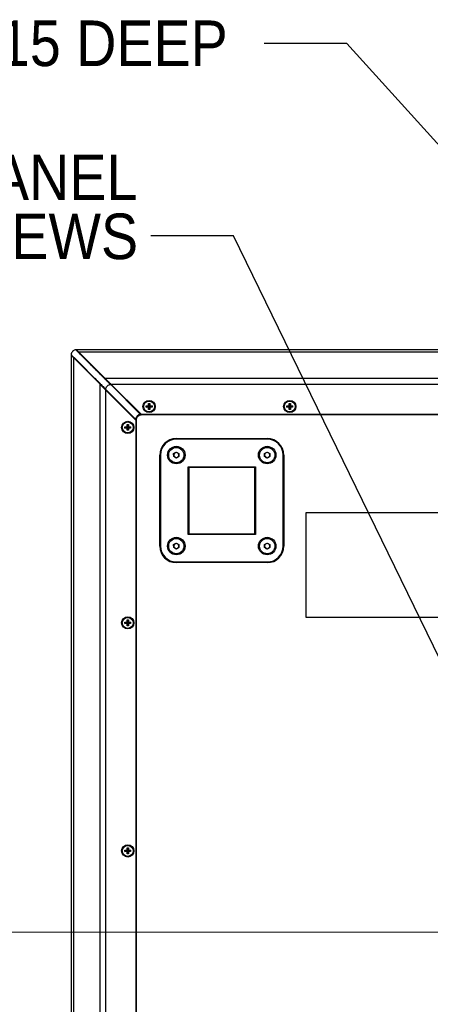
# Model space of a CAD drawing. Header units: millimetres. Extents: x 0 to 844, y -2 to 552.
# Tile 61 of 151: x 555 to 587, y 255 to 330. Entities that reach past the tile are written whole.
import ezdxf

# ---------------------------------------------------------------- set-up
doc = ezdxf.new("R2010")
doc.units = ezdxf.units.MM
doc.styles.add('SLDTEXTSTYLE0', font='GOTHIC.TTF', dxfattribs={"width": 0.913})
doc.styles.get("Standard").update_dxf_attribs({"font": 'GOTHIC.TTF'})
doc.dimstyles.new('SLDDIMSTYLE3', dxfattribs={"dimtxt": 0.18, "dimasz": 3.9624, "dimexe": 0, "dimexo": 0.0625, "dimgap": 0, "dimtad": 0, "dimtih": 1, "dimtoh": 1, "dimdec": 0, "dimrnd": 1e-09, "dimzin": 0, "dimdsep": 46, "dimtxsty": 'STANDARD', "dimsah": 1, "dimcen": 0.09, "dimadec": 0, "dimazin": 0, "dimtfac": 3.9624, "dimtdec": 0, "dimtofl": 0, "dimtmove": 0, "dimatfit": 3, "dimfxl": 1, "dimfrac": 2, "dimtolj": 1, "dimtzin": 0, "dimarcsym": 0})
doc.dimstyles.new('SLDDIMSTYLE4', dxfattribs={"dimtxt": 3.5, "dimasz": 3.9624, "dimexe": 0, "dimexo": 0.0625, "dimgap": 0.875, "dimtad": 0, "dimtih": 1, "dimtoh": 1, "dimdec": 1, "dimlfac": 10, "dimrnd": 1e-09, "dimzin": 4, "dimdsep": 46, "dimtxsty": 'SLDTEXTSTYLE0', "dimsah": 1, "dimcen": 0.09, "dimadec": 0, "dimazin": 1, "dimtfac": 1, "dimtdec": 1, "dimtmove": 0, "dimatfit": 0, "dimfxl": 1, "dimfrac": 2, "dimtolj": 1, "dimtzin": 12, "dimarcsym": 0})
doc.dimstyles.new('SLDDIMSTYLE6', dxfattribs={"dimtxt": 3.5, "dimasz": 3.9624, "dimexe": 0, "dimexo": 0.0625, "dimgap": 0.875, "dimtad": 0, "dimtih": 1, "dimtoh": 1, "dimdec": 1, "dimlfac": 10, "dimrnd": 1e-09, "dimzin": 4, "dimdsep": 46, "dimtxsty": 'SLDTEXTSTYLE0', "dimsah": 1, "dimcen": 0.09, "dimadec": 0, "dimazin": 1, "dimtfac": 1, "dimtdec": 1, "dimtofl": 0, "dimtmove": 0, "dimatfit": 3, "dimfxl": 1, "dimfrac": 2, "dimtolj": 1, "dimtzin": 12, "dimarcsym": 0})

# ---------------------------------------------------------------- blocks, each defined once
blk = doc.blocks.new('_D_11')
at = {"color": 7, "linetype": 'Continuous', "lineweight": 0}
for p, q in [((545.882, 260.325), (545.882, 273.025)), ((641.076, 260.325), (542.707, 260.325)), ((541.357, 255.433), (540.29, 255.433)), ((540.29, 255.433), (540.29, 249.877)), ((550.408, 255.433), (551.475, 255.433)), ((551.475, 255.433), (551.475, 249.877)), ((540.29, 249.877), (541.357, 249.877)), ((551.475, 249.877), (550.408, 249.877)), ((545.882, 240.325), (545.882, 227.625))]:
    blk.add_line(p, q, dxfattribs=at)
at = {"color": 7, "linetype": 'Continuous', "lineweight": 18}
for points in [[(545.882, 260.325), (546.543, 264.288), (545.222, 264.288)], [(545.882, 240.325), (545.222, 236.363), (546.543, 236.363)]]:
    blk.add_solid(points, dxfattribs=at)
at = {"color": 7, "linetype": 'Continuous', "lineweight": 18, "char_height": 3.5, "attachment_point": 1, "style": 'SLDTEXTSTYLE0'}
for s, insert in [('7.87', (541.357, 254.348)), ('200.0', (540.064, 249.111))]:
    blk.add_mtext(s, dxfattribs=dict(at, insert=insert))
blk = doc.blocks.new('_D_18')
at = {"color": 7, "linetype": 'Continuous', "lineweight": 0}
for p, q in [((641.076, 260.325), (526.72, 260.325)), ((529.895, 260.325), (529.895, 245.05)), ((524.077, 244.339), (523.01, 244.339)), ((523.01, 244.339), (523.01, 238.782)), ((535.714, 244.339), (536.78, 244.339)), ((536.78, 244.339), (536.78, 238.782)), ((523.01, 238.782), (524.077, 238.782)), ((536.78, 238.782), (535.714, 238.782)), ((529.895, 220.325), (529.895, 233.546)), ((641.076, 220.325), (526.72, 220.325))]:
    blk.add_line(p, q, dxfattribs=at)
at = {"color": 7, "linetype": 'Continuous', "lineweight": 18}
for points in [[(529.895, 260.325), (529.235, 256.363), (530.556, 256.363)], [(529.895, 220.325), (530.556, 224.288), (529.235, 224.288)]]:
    blk.add_solid(points, dxfattribs=at)
at = {"color": 7, "linetype": 'Continuous', "lineweight": 18, "char_height": 3.5, "attachment_point": 1, "style": 'SLDTEXTSTYLE0'}
for s, insert in [('15.75', (524.077, 243.253)), ('400.0', (524.077, 238.016))]:
    blk.add_mtext(s, dxfattribs=dict(at, insert=insert))
blk = doc.blocks.new('SW_NOTE_0_7')
at = {"color": 0, "linetype": 'Continuous', "lineweight": 0, "char_height": 3.5, "attachment_point": 3, "style": 'SLDTEXTSTYLE0'}
for s, insert in [('2X SERVICE PANEL', (-1.036, 6.241)), ('CAPTIVE SCREWS', (-0.978, 1.715))]:
    blk.add_mtext(s, dxfattribs=dict(at, insert=insert))

msp = doc.modelspace()

# ---------------------------------------------------------------- linework, layer by layer
at = {"color": 7, "linetype": 'Continuous', "lineweight": 25}
for p, q in [((559.302, 304.663), (559.302, 304.663)), ((559.302, 304.663), (559.302, 304.663)), ((559.302, 304.663), (559.349, 304.613)), ((559.306, 304.615), (559.306, 176.035)), ((559.349, 304.613), (559.332, 304.596)), ((559.349, 304.613), (559.332, 304.596)), ((559.382, 304.54), (559.332, 304.596)), ((559.337, 304.626), (559.351, 304.61)), ((559.673, 305.034), (559.673, 305.034)), ((559.711, 304.999), (559.676, 305.031)), ((559.724, 304.988), (559.711, 304.999)), ((559.741, 305.005), (559.724, 304.988)), ((559.724, 304.988), (559.741, 305.005)), ((784.967, 305.03), (559.725, 305.03)), ((559.835, 304.92), (559.741, 305.005)), ((559.906, 304.805), (559.882, 304.826)), ((559.906, 304.805), (559.923, 304.821)), ((561.923, 302.789), (559.906, 304.805)), ((559.923, 304.821), (559.91, 304.834)), ((784.781, 304.844), (559.911, 304.844)), ((559.911, 304.844), (561.927, 302.828)), ((559.492, 304.429), (559.492, 176.221)), ((561.508, 302.413), (559.492, 304.429)), ((559.502, 304.427), (559.515, 304.413)), ((559.51, 304.454), (559.532, 304.43)), ((559.532, 304.43), (559.515, 304.413)), ((559.532, 304.43), (561.548, 302.414)), ((561.508, 302.413), (561.508, 178.237)), ((561.508, 302.413), (561.957, 301.964)), ((561.548, 302.414), (561.531, 302.397)), ((561.923, 302.789), (561.939, 302.805)), ((782.765, 302.828), (561.927, 302.828)), ((562.376, 302.379), (561.927, 302.828)), ((562.359, 302.385), (562.323, 302.421)), ((562.351, 302.358), (562.333, 302.377)), ((562.351, 302.358), (562.352, 302.359)), ((564.633, 300.076), (562.351, 302.358)), ((562.352, 302.359), (562.368, 302.376)), ((564.679, 300.032), (562.352, 302.359)), ((562.368, 302.376), (562.359, 302.385)), ((782.316, 302.379), (562.376, 302.379)), ((564.7, 300.056), (562.376, 302.379)), ((561.957, 301.964), (564.281, 299.641)), ((561.957, 301.964), (561.957, 178.686)), ((561.977, 301.984), (561.961, 301.968)), ((561.978, 301.985), (561.963, 302)), ((561.977, 301.984), (564.304, 299.658)), ((564.261, 299.703), (561.978, 301.985)), ((565.248, 300.903), (565.344, 300.903)), ((565.248, 300.728), (565.248, 300.903)), ((565.248, 300.903), (565.272, 300.704)), ((565.344, 300.903), (565.32, 300.704)), ((565.344, 300.903), (565.344, 300.728)), ((576.048, 300.903), (576.144, 300.903)), ((576.048, 300.728), (576.048, 300.903)), ((576.048, 300.903), (576.072, 300.704)), ((576.144, 300.903), (576.12, 300.704)), ((576.144, 300.903), (576.144, 300.728)), ((779.992, 300.056), (564.7, 300.056)), ((779.967, 300.03), (564.725, 300.03)), ((565.073, 300.728), (565.248, 300.728)), ((565.073, 300.632), (565.073, 300.728)), ((565.073, 300.728), (565.272, 300.704)), ((565.073, 300.632), (565.272, 300.656)), ((565.248, 300.632), (565.073, 300.632)), ((565.248, 300.728), (565.272, 300.704)), ((565.248, 300.457), (565.272, 300.656)), ((565.272, 300.656), (565.248, 300.632)), ((565.248, 300.457), (565.248, 300.632)), ((565.344, 300.457), (565.248, 300.457)), ((565.272, 300.704), (565.32, 300.704)), ((565.272, 300.656), (565.272, 300.704)), ((565.32, 300.656), (565.272, 300.656)), ((565.32, 300.704), (565.344, 300.728)), ((565.519, 300.728), (565.32, 300.704)), ((565.32, 300.704), (565.32, 300.656)), ((565.344, 300.457), (565.32, 300.656)), ((565.344, 300.632), (565.32, 300.656)), ((565.519, 300.632), (565.32, 300.656)), ((565.344, 300.728), (565.519, 300.728)), ((565.344, 300.632), (565.344, 300.457)), ((565.519, 300.632), (565.344, 300.632)), ((565.519, 300.728), (565.519, 300.632)), ((575.873, 300.728), (576.048, 300.728)), ((575.873, 300.632), (575.873, 300.728)), ((575.873, 300.728), (576.072, 300.704)), ((575.873, 300.632), (576.072, 300.656)), ((576.048, 300.632), (575.873, 300.632)), ((576.048, 300.728), (576.072, 300.704)), ((576.072, 300.656), (576.048, 300.632)), ((576.048, 300.457), (576.072, 300.656)), ((576.048, 300.457), (576.048, 300.632)), ((576.144, 300.457), (576.048, 300.457)), ((576.072, 300.656), (576.072, 300.704)), ((576.072, 300.704), (576.12, 300.704)), ((576.12, 300.656), (576.072, 300.656)), ((576.319, 300.728), (576.12, 300.704)), ((576.12, 300.704), (576.144, 300.728)), ((576.12, 300.704), (576.12, 300.656)), ((576.319, 300.632), (576.12, 300.656)), ((576.144, 300.632), (576.12, 300.656)), ((576.144, 300.457), (576.12, 300.656)), ((576.144, 300.728), (576.319, 300.728)), ((576.144, 300.632), (576.144, 300.457)), ((576.319, 300.632), (576.144, 300.632)), ((576.319, 300.728), (576.319, 300.632)), ((563.608, 299.298), (563.704, 299.298)), ((563.608, 299.123), (563.608, 299.298)), ((563.608, 299.298), (563.632, 299.099)), ((563.704, 299.298), (563.68, 299.099)), ((563.704, 299.298), (563.704, 299.123)), ((564.281, 299.641), (564.281, 181.01)), ((564.306, 299.615), (564.306, 181.035)), ((563.433, 299.123), (563.608, 299.123)), ((563.433, 299.027), (563.433, 299.123)), ((563.433, 299.123), (563.632, 299.099)), ((563.433, 299.027), (563.632, 299.051)), ((563.608, 299.027), (563.433, 299.027)), ((563.608, 299.123), (563.632, 299.099)), ((563.632, 299.051), (563.608, 299.027)), ((563.608, 298.852), (563.632, 299.051)), ((563.608, 298.852), (563.608, 299.027)), ((563.704, 298.852), (563.608, 298.852)), ((563.632, 299.051), (563.632, 299.099)), ((563.632, 299.099), (563.68, 299.099)), ((563.68, 299.051), (563.632, 299.051)), ((563.879, 299.123), (563.68, 299.099)), ((563.68, 299.099), (563.704, 299.123)), ((563.68, 299.099), (563.68, 299.051)), ((563.879, 299.027), (563.68, 299.051)), ((563.704, 299.027), (563.68, 299.051)), ((563.704, 298.852), (563.68, 299.051)), ((563.704, 299.123), (563.879, 299.123)), ((563.704, 299.027), (563.704, 298.852)), ((563.879, 299.027), (563.704, 299.027)), ((563.879, 299.123), (563.879, 299.027)), ((567.384, 298.173), (567.384, 298.223)), ((567.384, 298.223), (574.369, 298.223)), ((574.369, 298.173), (567.384, 298.173)), ((574.369, 298.173), (574.369, 298.223)), ((567.181, 297.065), (567.379, 297.184)), ((567.186, 296.834), (567.181, 297.065)), ((567.379, 297.184), (567.581, 297.072)), ((567.581, 297.072), (567.586, 296.841)), ((574.166, 297.065), (574.364, 297.184)), ((574.171, 296.834), (574.166, 297.065)), ((574.364, 297.184), (574.566, 297.072)), ((574.566, 297.072), (574.571, 296.841)), ((566.164, 296.953), (566.114, 296.953)), ((566.114, 289.968), (566.114, 296.953)), ((566.164, 296.953), (566.164, 289.968)), ((567.388, 296.722), (567.186, 296.834)), ((567.586, 296.841), (567.388, 296.722)), ((574.373, 296.722), (574.171, 296.834)), ((574.571, 296.841), (574.373, 296.722)), ((575.589, 289.968), (575.589, 296.953)), ((575.589, 296.953), (575.639, 296.953)), ((575.639, 296.953), (575.639, 289.968)), ((568.286, 290.87), (568.286, 296.05)), ((568.286, 296.05), (573.466, 296.05)), ((568.286, 296.05), (568.336, 296)), ((573.416, 296), (568.336, 296)), ((568.336, 296), (568.336, 290.92)), ((573.466, 296.05), (573.416, 296)), ((573.416, 290.92), (573.416, 296)), ((573.466, 296.05), (573.466, 290.87)), ((672.346, 292.525), (577.346, 292.525)), ((577.346, 292.525), (577.346, 284.525)), ((567.181, 290.08), (567.379, 290.199)), ((567.379, 290.199), (567.581, 290.087)), ((568.336, 290.92), (568.286, 290.87)), ((573.466, 290.87), (568.286, 290.87)), ((568.336, 290.92), (573.416, 290.92)), ((573.416, 290.92), (573.466, 290.87)), ((574.166, 290.08), (574.364, 290.199)), ((574.364, 290.199), (574.566, 290.087)), ((566.114, 289.968), (566.164, 289.968)), ((567.186, 289.849), (567.181, 290.08)), ((567.388, 289.737), (567.186, 289.849)), ((567.586, 289.856), (567.388, 289.737)), ((567.581, 290.087), (567.586, 289.856)), ((574.171, 289.849), (574.166, 290.08)), ((574.373, 289.737), (574.171, 289.849)), ((574.571, 289.856), (574.373, 289.737)), ((574.566, 290.087), (574.571, 289.856)), ((575.639, 289.968), (575.589, 289.968)), ((567.384, 288.748), (574.369, 288.748)), ((567.384, 288.698), (567.384, 288.748)), ((574.369, 288.698), (567.384, 288.698)), ((574.369, 288.698), (574.369, 288.748)), ((563.608, 284.298), (563.704, 284.298)), ((563.608, 284.123), (563.608, 284.298)), ((563.608, 284.298), (563.632, 284.099)), ((563.704, 284.298), (563.68, 284.099)), ((563.704, 284.298), (563.704, 284.123)), ((577.346, 284.525), (672.346, 284.525)), ((563.433, 284.123), (563.608, 284.123)), ((563.433, 284.027), (563.433, 284.123)), ((563.433, 284.123), (563.632, 284.099)), ((563.433, 284.027), (563.632, 284.051)), ((563.608, 284.027), (563.433, 284.027)), ((563.608, 284.123), (563.632, 284.099)), ((563.632, 284.051), (563.608, 284.027)), ((563.608, 283.852), (563.632, 284.051)), ((563.608, 283.852), (563.608, 284.027)), ((563.704, 283.852), (563.608, 283.852)), ((563.632, 284.099), (563.68, 284.099)), ((563.632, 284.051), (563.632, 284.099)), ((563.68, 284.051), (563.632, 284.051)), ((563.879, 284.123), (563.68, 284.099)), ((563.68, 284.099), (563.704, 284.123)), ((563.68, 284.099), (563.68, 284.051)), ((563.879, 284.027), (563.68, 284.051)), ((563.704, 284.027), (563.68, 284.051)), ((563.704, 283.852), (563.68, 284.051)), ((563.704, 284.123), (563.879, 284.123)), ((563.704, 284.027), (563.704, 283.852)), ((563.879, 284.027), (563.704, 284.027)), ((563.879, 284.123), (563.879, 284.027)), ((563.608, 266.798), (563.704, 266.798)), ((563.608, 266.623), (563.608, 266.798)), ((563.608, 266.798), (563.632, 266.599)), ((563.704, 266.798), (563.68, 266.599)), ((563.704, 266.798), (563.704, 266.623)), ((563.433, 266.623), (563.608, 266.623)), ((563.433, 266.527), (563.433, 266.623)), ((563.433, 266.623), (563.632, 266.599)), ((563.433, 266.527), (563.632, 266.551)), ((563.608, 266.527), (563.433, 266.527)), ((563.608, 266.623), (563.632, 266.599)), ((563.632, 266.551), (563.608, 266.527)), ((563.608, 266.352), (563.632, 266.551)), ((563.608, 266.352), (563.608, 266.527)), ((563.704, 266.352), (563.608, 266.352)), ((563.632, 266.551), (563.632, 266.599)), ((563.632, 266.599), (563.68, 266.599)), ((563.68, 266.551), (563.632, 266.551)), ((563.879, 266.623), (563.68, 266.599)), ((563.68, 266.599), (563.704, 266.623)), ((563.68, 266.599), (563.68, 266.551)), ((563.879, 266.527), (563.68, 266.551)), ((563.704, 266.527), (563.68, 266.551)), ((563.704, 266.352), (563.68, 266.551)), ((563.704, 266.623), (563.879, 266.623)), ((563.704, 266.527), (563.704, 266.352)), ((563.879, 266.527), (563.704, 266.527)), ((563.879, 266.623), (563.879, 266.527))]:
    msp.add_line(p, q, dxfattribs=at)
at = {"color": 8, "linetype": 'Continuous', "lineweight": 25}
for p, q in [((559.889, 304.866), (559.91, 304.834)), ((559.482, 304.439), (559.502, 304.427))]:
    msp.add_line(p, q, dxfattribs=at)
at = {"color": 7, "linetype": 'Continuous', "lineweight": 25, "flags": 128}
for points in [[(559.306, 304.615), (559.318, 304.603), (559.354, 304.567), (559.413, 304.508), (559.492, 304.429)], [(559.911, 304.844), (559.832, 304.923), (559.774, 304.982), (559.738, 305.018), (559.725, 305.03)], [(561.939, 302.805), (561.677, 303.067), (561.113, 303.631), (560.511, 304.233), (559.923, 304.821)], [(559.515, 304.413), (560.066, 303.862), (560.631, 303.298), (561.091, 302.837), (561.531, 302.397)], [(564.689, 300.056), (564.294, 300.451), (563.581, 301.163), (562.97, 301.774), (562.368, 302.376)], [(561.961, 301.968), (562.664, 301.265), (563.275, 300.654), (563.886, 300.043), (564.281, 299.647)], [(564.725, 300.03), (564.725, 300.031), (564.723, 300.032), (564.721, 300.035), (564.718, 300.038), (564.714, 300.042), (564.71, 300.046), (564.705, 300.051), (564.7, 300.056)], [(564.281, 299.641), (564.286, 299.636), (564.29, 299.631), (564.295, 299.627), (564.299, 299.623), (564.302, 299.62), (564.304, 299.617), (564.306, 299.616), (564.306, 299.615)]]:
    msp.add_lwpolyline(points, dxfattribs=at)
at = {"color": 7, "linetype": 'Continuous', "lineweight": 25}
for centre, radius in [((565.296, 300.68), 0.47), ((565.296, 300.68), 0.42), ((576.096, 300.68), 0.47), ((576.096, 300.68), 0.42), ((563.656, 299.075), 0.47), ((563.656, 299.075), 0.42), ((567.384, 296.953), 0.672), ((567.384, 296.953), 0.585), ((574.369, 296.953), 0.672), ((574.369, 296.953), 0.585), ((567.384, 289.968), 0.672), ((567.384, 289.968), 0.585), ((574.369, 289.968), 0.672), ((574.369, 289.968), 0.585), ((563.656, 284.075), 0.47), ((563.656, 284.075), 0.42), ((563.656, 266.575), 0.47), ((563.656, 266.575), 0.42)]:
    msp.add_circle(centre, radius, dxfattribs=at)
for centre, radius, start, end in [((564.696, 299.64), 0.44, 98.18348, 171.81652), ((564.696, 299.64), 0.39, 92.35019, 177.64981), ((564.696, 299.64), 0.392, 91.33764, 92.50715), ((564.696, 299.64), 0.392, 177.49285, 178.66236), ((567.384, 296.953), 1.27, 90, 180), ((567.384, 296.953), 1.22, 90, 180), ((574.369, 296.953), 1.27, 0, 90), ((574.369, 296.953), 1.22, 0, 90), ((567.384, 296.953), 0.2, 121.0613, 181.0613), ((567.384, 296.953), 0.2, 61.0613, 121.0613), ((567.384, 296.953), 0.2, 1.0613, 61.0613), ((574.369, 296.953), 0.2, 121.0613, 181.0613), ((574.369, 296.953), 0.2, 61.0613, 121.0613), ((574.369, 296.953), 0.2, 1.0613, 61.0613), ((567.384, 296.953), 0.2, 181.0613, 241.0613), ((567.384, 296.953), 0.2, 241.0613, 301.0613), ((567.384, 296.953), 0.2, 301.0613, 1.0613), ((574.369, 296.953), 0.2, 181.0613, 241.0613), ((574.369, 296.953), 0.2, 241.0613, 301.0613), ((574.369, 296.953), 0.2, 301.0613, 1.0613), ((567.384, 289.968), 1.27, 180, 270), ((567.384, 289.968), 1.22, 180, 270), ((567.384, 289.968), 0.2, 121.0613, 181.0613), ((567.384, 289.968), 0.2, 181.0613, 241.0613), ((567.384, 289.968), 0.2, 61.0613, 121.0613), ((567.384, 289.968), 0.2, 241.0613, 301.0613), ((567.384, 289.968), 0.2, 1.0613, 61.0613), ((567.384, 289.968), 0.2, 301.0613, 1.0613), ((574.369, 289.968), 0.2, 121.0613, 181.0613), ((574.369, 289.968), 0.2, 181.0613, 241.0613), ((574.369, 289.968), 0.2, 61.0613, 121.0613), ((574.369, 289.968), 0.2, 241.0613, 301.0613), ((574.369, 289.968), 1.22, 270, 0), ((574.369, 289.968), 1.27, 270, 0), ((574.369, 289.968), 0.2, 1.0613, 61.0613), ((574.369, 289.968), 0.2, 301.0613, 1.0613)]:
    msp.add_arc(centre, radius, start, end, dxfattribs=at)
for points, knots in [([(559.68, 305.035), (559.633, 305.025), (559.537, 305.006), (559.419, 304.918), (559.33, 304.799), (559.311, 304.704), (559.301, 304.657)], [0, 0, 0, 0, 0.249711, 0.500494, 0.751063, 1, 1, 1, 1]), ([(559.305, 304.66), (559.313, 304.652), (559.329, 304.635), (559.344, 304.618), (559.352, 304.61)], [0, 0, 0, 0, 0.500017, 1, 1, 1, 1]), ([(559.309, 304.656), (559.311, 304.655), (559.316, 304.649), (559.366, 304.599), (559.439, 304.526), (559.496, 304.469), (559.51, 304.454)], [0, 0, 0, 0, 0.120478, 0.424384, 0.852839, 1, 1, 1, 1]), ([(559.332, 304.596), (559.334, 304.594), (559.34, 304.588), (559.394, 304.534), (559.462, 304.466), (559.502, 304.427)], [0, 0, 0, 0, 0.236306, 0.551881, 1, 1, 1, 1]), ([(559.356, 304.606), (559.357, 304.604), (559.363, 304.598), (559.417, 304.544), (559.487, 304.475), (559.532, 304.43)], [0, 0, 0, 0, 0.161755, 0.464099, 1, 1, 1, 1]), ([(559.705, 305.005), (559.703, 305.007), (559.692, 305.017), (559.681, 305.027), (559.672, 305.035)], [0, 0, 0, 0, 0.206322, 1, 1, 1, 1]), ([(559.681, 305.027), (559.683, 305.024), (559.69, 305.018), (559.749, 304.959), (559.822, 304.886), (559.874, 304.834), (559.882, 304.826)], [0, 0, 0, 0, 0.179277, 0.479877, 0.918945, 1, 1, 1, 1]), ([(559.906, 304.805), (559.877, 304.835), (559.82, 304.891), (559.744, 304.967), (559.731, 304.98), (559.724, 304.988)], [0, 0, 0, 0, 0.312603, 0.593446, 1, 1, 1, 1]), ([(559.91, 304.834), (559.889, 304.856), (559.849, 304.896), (559.803, 304.942), (559.762, 304.983), (559.742, 305.003), (559.741, 305.004), (559.741, 305.005)], [0, 0, 0, 0, 0.234168, 0.437434, 0.607075, 0.91244, 1, 1, 1, 1]), ([(559.882, 304.826), (559.99, 304.718), (560.335, 304.373), (560.8, 303.909), (561.265, 303.443), (561.592, 303.116), (561.801, 302.908), (561.899, 302.809)], [0, 0, 0, 0, 0.160325, 0.513754, 0.690468, 0.853207, 1, 1, 1, 1]), ([(559.51, 304.454), (559.615, 304.35), (559.956, 304.008), (560.417, 303.548), (560.885, 303.08), (561.215, 302.75), (561.427, 302.538), (561.527, 302.437)], [0, 0, 0, 0, 0.15497, 0.508396, 0.685109, 0.85056, 1, 1, 1, 1]), ([(561.548, 302.414), (561.544, 302.418), (561.537, 302.426), (561.53, 302.434), (561.527, 302.437)], [0, 0, 0, 0, 0.591348, 1, 1, 1, 1]), ([(561.527, 302.437), (561.582, 302.382), (561.677, 302.287), (561.827, 302.137), (561.917, 302.046), (561.963, 302)], [0, 0, 0, 0, 0.404454, 0.698466, 1, 1, 1, 1]), ([(561.531, 302.397), (561.595, 302.334), (561.715, 302.214), (561.851, 302.078), (561.916, 302.013)], [0, 0, 0, 0, 0.526836, 1, 1, 1, 1]), ([(561.548, 302.414), (561.584, 302.378), (561.656, 302.306), (561.801, 302.16), (561.91, 302.051), (561.977, 301.984)], [0, 0, 0, 0, 0.277533, 0.55777, 1, 1, 1, 1]), ([(561.899, 302.809), (561.943, 302.766), (562.026, 302.683), (562.174, 302.535), (562.276, 302.433), (562.333, 302.377)], [0, 0, 0, 0, 0.3249489, 0.6232457, 1, 1, 1, 1]), ([(561.923, 302.789), (561.915, 302.795), (561.907, 302.802), (561.9, 302.809), (561.899, 302.809)], [0, 0, 0, 0, 0.96943, 1, 1, 1, 1]), ([(562.352, 302.359), (562.266, 302.445), (562.113, 302.598), (561.981, 302.731), (561.923, 302.789)], [0, 0, 0, 0, 0.562682, 1, 1, 1, 1]), ([(562.323, 302.421), (562.282, 302.462), (562.195, 302.549), (562.062, 302.682), (561.981, 302.764), (561.939, 302.805)], [0, 0, 0, 0, 0.3052016, 0.6456811, 1, 1, 1, 1]), ([(561.963, 301.999), (561.964, 302.01), (561.969, 302.05), (561.996, 302.142), (562.074, 302.26), (562.191, 302.341), (562.283, 302.37), (562.322, 302.375), (562.334, 302.377)], [0, 0, 0, 0, 0.0627964, 0.2084215, 0.499274, 0.7900992, 0.9357876, 1, 1, 1, 1]), ([(562.209, 302.552), (562.221, 302.536), (562.247, 302.505), (562.298, 302.449), (562.323, 302.421)], [0, 0, 0, 0, 0.499939, 1, 1, 1, 1]), ([(561.916, 302.013), (561.928, 302.001), (561.943, 301.986), (561.958, 301.971), (561.961, 301.968)], [0, 0, 0, 0, 0.790861, 1, 1, 1, 1]), ([(561.977, 301.984), (561.978, 301.985), (561.978, 301.985), (561.978, 301.985), (561.978, 301.985)], [0, 0, 0, 0, 0.904058, 1, 1, 1, 1]), ([(564.633, 300.076), (564.638, 300.072), (564.648, 300.061), (564.662, 300.048), (564.673, 300.037), (564.677, 300.034), (564.679, 300.032)], [0, 0, 0, 0, 0.231724, 0.581674, 0.840411, 1, 1, 1, 1]), ([(564.68, 300.03), (564.68, 300.03), (564.682, 300.03), (564.685, 300.031), (564.687, 300.033)], [0, 0, 0, 0, 0.0267805, 1, 1, 1, 1]), ([(564.696, 300.03), (564.695, 300.03), (564.693, 300.03), (564.688, 300.03), (564.683, 300.03), (564.68, 300.03), (564.68, 300.03)], [0, 0, 0, 0, 0.0998745, 0.5126676, 0.9254689, 1, 1, 1, 1]), ([(564.687, 300.033), (564.688, 300.034), (564.691, 300.036), (564.693, 300.04), (564.694, 300.046), (564.693, 300.051), (564.691, 300.054), (564.689, 300.055), (564.689, 300.056)], [0, 0, 0, 0, 0.191669, 0.383387, 0.574723, 0.76589, 0.957187, 1, 1, 1, 1]), ([(564.711, 300.045), (564.711, 300.044), (564.711, 300.041), (564.709, 300.037), (564.705, 300.033), (564.701, 300.031), (564.698, 300.031), (564.696, 300.03)], [0, 0, 0, 0, 0.128241, 0.345831, 0.563911, 0.782167, 1, 1, 1, 1]), ([(564.261, 299.703), (564.265, 299.698), (564.276, 299.687), (564.29, 299.673), (564.3, 299.662), (564.303, 299.659), (564.304, 299.658)], [0, 0, 0, 0, 0.264754, 0.617254, 0.866441, 1, 1, 1, 1]), ([(564.281, 299.647), (564.282, 299.646), (564.285, 299.644), (564.29, 299.643), (564.295, 299.643), (564.3, 299.645), (564.302, 299.648), (564.304, 299.649), (564.304, 299.65)], [0, 0, 0, 0, 0.191211, 0.382711, 0.573905, 0.765039, 0.956383, 1, 1, 1, 1]), ([(564.306, 299.641), (564.306, 299.639), (564.306, 299.635), (564.303, 299.631), (564.299, 299.628), (564.297, 299.627), (564.295, 299.626)], [0, 0, 0, 0, 0.263133, 0.526219, 0.789324, 1, 1, 1, 1]), ([(564.304, 299.65), (564.305, 299.652), (564.306, 299.654), (564.306, 299.656), (564.306, 299.656)], [0, 0, 0, 0, 0.973226, 1, 1, 1, 1]), ([(564.306, 299.656), (564.306, 299.654), (564.306, 299.649), (564.306, 299.644), (564.306, 299.641), (564.306, 299.641)], [0, 0, 0, 0, 0.487332, 0.900124, 1, 1, 1, 1])]:
    msp.add_open_spline(points, degree=3, knots=knots, dxfattribs=at)
at = {"color": 8, "linetype": 'Continuous', "lineweight": 25}
for points, knots in [([(564.689, 300.056), (564.69, 300.056), (564.693, 300.056), (564.696, 300.056), (564.699, 300.056), (564.7, 300.056)], [0, 0, 0, 0, 0.201652, 0.828054, 1, 1, 1, 1]), ([(564.281, 299.641), (564.281, 299.642), (564.281, 299.644), (564.281, 299.647), (564.281, 299.647)], [0, 0, 0, 0, 0.668199, 1, 1, 1, 1])]:
    msp.add_open_spline(points, degree=3, knots=knots, dxfattribs=at)

# ---------------------------------------------------------------- block references
at = {"color": 7, "linetype": 'Continuous', "lineweight": 0}
msp.add_blockref('SW_NOTE_0_7', (565.431, 313.776), dxfattribs=at)

# ---------------------------------------------------------------- texts
at = {"color": 7, "linetype": 'Continuous', "lineweight": 0, "insert": (525.019, 330.306), "char_height": 3.5, "attachment_point": 1, "style": 'SLDTEXTSTYLE0'}
msp.add_mtext('4X M8X1.25 X 15 DEEP', dxfattribs=at)

# ---------------------------------------------------------------- dimensions: what is measured, and where the dimension line sits
at = {"color": 7, "linetype": 'Continuous', "lineweight": 18}
for base, p1, p2, dimstyle, picture, middle in [((545.882, 240.325), (642.346, 260.325), (540.609, 240.325), 'SLDDIMSTYLE4', '_D_11', (545.882, 250.392)), ((529.895, 260.325), (642.346, 220.325), (642.346, 260.325), 'SLDDIMSTYLE6', '_D_18', (529.895, 239.298))]:
    dim = msp.add_linear_dim(base=base, p1=p1, p2=p2, angle=90, dimstyle=dimstyle, dxfattribs=at)
    dim.commit()
    dim.dimension.update_dxf_attribs({"geometry": picture, "text_midpoint": middle, "dimtype": 160})

# ---------------------------------------------------------------- leaders
at = {"color": 7, "linetype": 'Continuous', "lineweight": 0}
for points in [[(641.65, 260.976), (580.476, 328.543), (574.126, 328.543)], [(600.989, 253.839), (571.781, 313.776), (565.431, 313.776)]]:
    msp.add_leader(points, dimstyle='SLDDIMSTYLE3', dxfattribs=at)

doc.saveas('drawing.dxf')
